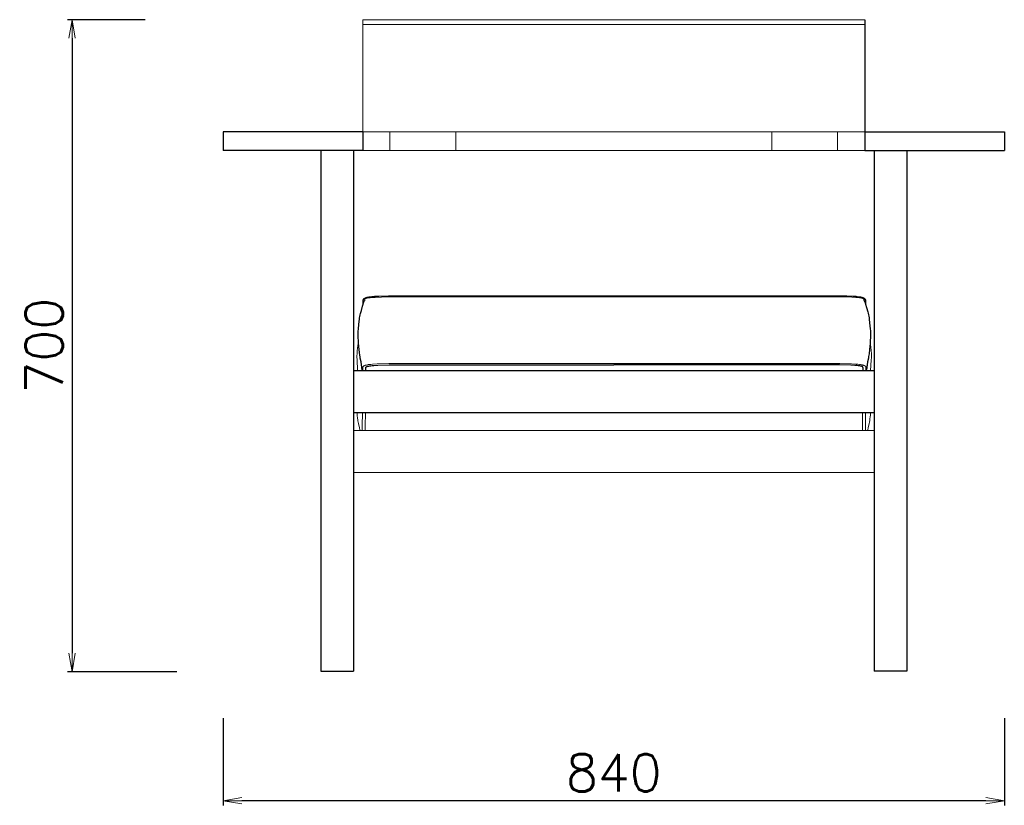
# Model space of a CAD drawing. Extents: x 26071 to 28174, y 10322 to 12316.
# Tile 1 of 3: x 26071 to 27130, y 10322 to 11167. Entities that reach past the tile are written whole.
import ezdxf

# ---------------------------------------------------------------- set-up
doc = ezdxf.new("R2010")
doc.units = 0
doc.header["$LTSCALE"] = 0.5
doc.layers.get('0').update_dxf_attribs({"linetype": 'CONTINUOUS'})
doc.layers.get('DEFPOINTS').update_dxf_attribs({"linetype": 'CONTINUOUS'})
doc.layers.add('04-寸法', color=4, linetype='CONTINUOUS', lineweight=9)
doc.layers.add('2D$Visibile$Curve', color=7, linetype='CONTINUOUS', lineweight=25, true_color=0x000000)
doc.layers.add('2D$Visibile$Tangenti', color=7, linetype='CONTINUOUS', lineweight=20, true_color=0x555555)
doc.styles.get("Standard").update_dxf_attribs({"font": 'txt.shx', "bigfont": 'bigfont.shx'})
doc.dimstyles.new('1-10', dxfattribs={"dimtxt": 40, "dimasz": 20, "dimexe": 5, "dimexo": 50, "dimgap": 10, "dimtad": 1, "dimdec": 0, "dimzin": 9, "dimdsep": 46, "dimtxsty": 'Standard', "dimblk1": 'OPEN', "dimblk2": 'OPEN', "dimsah": 1, "dimcen": 0, "dimclrt": 7, "dimadec": 0, "dimazin": 0, "dimtfac": 0.5, "dimtdec": 0, "dimtofl": 0, "dimtmove": 0, "dimatfit": 3, "dimldrblk": 'OPEN', "dimfxl": 1, "dimtolj": 1, "dimtzin": 9, "dimarcsym": 0})

# ---------------------------------------------------------------- blocks, each defined once
blk = doc.blocks.new('_OPEN')
at = {"color": 0, "linetype": 'ByBlock'}
for p, q in [((-1, 0.167), (0, 0)), ((0, 0), (-1, -0.167)), ((0, 0), (-1, 0))]:
    blk.add_line(p, q, dxfattribs=at)
blk = doc.blocks.new('*D354')
at = {"layer": '04-寸法', "color": 0, "lineweight": -2, "transparency": 16777216}
for p, q in [((26289.6, 10415.7), (26289.6, 10322)), ((27129.6, 10415.7), (27129.6, 10322)), ((27109.6, 10327), (26309.6, 10327))]:
    blk.add_line(p, q, dxfattribs=at)
at = {"layer": 'DEFPOINTS', "color": 0, "transparency": 16777216}
for p in [(26289.6, 10465.7), (27129.6, 10465.7), (26289.6, 10327)]:
    blk.add_point(p, dxfattribs=at)
at = {"layer": '04-寸法', "color": 0, "lineweight": -2, "transparency": 16777216, "xscale": 20, "yscale": 20, "zscale": 20, "rotation": 180}
blk.add_blockref('_OPEN', (26289.6, 10327), dxfattribs=at)
at = {"layer": '04-寸法', "color": 0, "lineweight": -2, "transparency": 16777216, "xscale": 20, "yscale": 20, "zscale": 20}
blk.add_blockref('_OPEN', (27129.6, 10327), dxfattribs=at)
at = {"layer": '04-寸法', "color": 7, "transparency": 16777216, "insert": (26709.6, 10357), "char_height": 40, "attachment_point": 5}
blk.add_mtext('\\A1;840', dxfattribs=at)
blk = doc.blocks.new('*D355')
at = {"layer": '04-寸法', "color": 0, "lineweight": -2, "transparency": 16777216}
for p, q in [((26205.8, 11167), (26122, 11167)), ((26127, 11147), (26127, 10485.7)), ((26239.6, 10465.7), (26122, 10465.7))]:
    blk.add_line(p, q, dxfattribs=at)
at = {"layer": 'DEFPOINTS', "color": 0, "transparency": 16777216}
for p in [(26255.8, 11167), (26127, 10465.7), (26289.6, 10465.7)]:
    blk.add_point(p, dxfattribs=at)
at = {"layer": '04-寸法', "color": 0, "lineweight": -2, "transparency": 16777216, "xscale": 20, "yscale": 20, "zscale": 20}
for p, rotation in [((26127, 11167), 90), ((26127, 10465.7), 270)]:
    blk.add_blockref('_OPEN', p, dxfattribs=dict(at, rotation=rotation))
at = {"layer": '04-寸法', "color": 7, "transparency": 16777216, "insert": (26097, 10816.4), "char_height": 40, "attachment_point": 5, "rotation": 90}
blk.add_mtext('\\A1;700', dxfattribs=at)

msp = doc.modelspace()

# ---------------------------------------------------------------- linework, layer by layer
at = {"layer": '2D$Visibile$Curve', "color": 0}
for p, q in [((26979.6, 11167), (26979.6, 11161.7)), ((26979.6, 11161.7), (26979.6, 11046.4)), ((26439.6, 11046.4), (26289.6, 11046.4)), ((26289.6, 11046.4), (26289.6, 11026.4)), ((26439.6, 11046.4), (26439.6, 11026.4)), ((26979.6, 11046.4), (27129.6, 11046.4)), ((26979.6, 11046.4), (26979.6, 11026.4)), ((27129.6, 11046.4), (27129.6, 11026.4)), ((26394.6, 11026.4), (26289.6, 11026.4)), ((26394.6, 11026.4), (26394.6, 10466.4)), ((26429.6, 11026.4), (26394.6, 11026.4)), ((26429.6, 11026.4), (26429.6, 10789.6)), ((26439.6, 11026.4), (26429.6, 11026.4)), ((26950.3, 11026.4), (26950.3, 11026.4)), ((26979.6, 11026.4), (26989.6, 11026.4)), ((26989.6, 11026.4), (26989.6, 10789.6)), ((26989.6, 11026.4), (27024.6, 11026.4)), ((27024.6, 11026.4), (27129.6, 11026.4)), ((27024.6, 11026.4), (27024.6, 10466.4)), ((26440.1, 10865.2), (26440.2, 10865.2)), ((26440.1, 10865.1), (26440.1, 10865.2)), ((26440.1, 10865), (26440.1, 10865.1)), ((26440.1, 10864.9), (26440.1, 10865)), ((26440.1, 10864.8), (26440.1, 10864.9)), ((26440.2, 10861.7), (26440.1, 10864.6)), ((26440.2, 10865.7), (26440.3, 10865.7)), ((26440.2, 10865.6), (26440.2, 10865.7)), ((26440.2, 10865.5), (26440.2, 10865.6)), ((26440.2, 10865.4), (26440.2, 10865.5)), ((26440.2, 10865.4), (26440.2, 10865.4)), ((26440.2, 10865.3), (26440.2, 10865.4)), ((26440.2, 10865.2), (26440.2, 10865.3)), ((26440.3, 10865.9), (26440.4, 10866)), ((26440.3, 10865.9), (26440.3, 10865.9)), ((26440.3, 10865.8), (26440.3, 10865.9)), ((26440.3, 10865.8), (26440.3, 10865.8)), ((26440.3, 10865.7), (26440.3, 10865.8)), ((26440.4, 10866.2), (26440.5, 10866.2)), ((26440.4, 10866.1), (26440.4, 10866.2)), ((26440.4, 10866.1), (26440.4, 10866.1)), ((26440.4, 10866), (26440.4, 10866.1)), ((26440.4, 10866), (26440.4, 10866)), ((26440.5, 10866.3), (26440.6, 10866.4)), ((26440.5, 10866.3), (26440.5, 10866.3)), ((26440.5, 10866.3), (26440.5, 10866.3)), ((26440.5, 10866.2), (26440.5, 10866.3)), ((26440.6, 10866.5), (26440.7, 10866.5)), ((26440.6, 10866.4), (26440.6, 10866.5)), ((26440.6, 10866.4), (26440.6, 10866.4)), ((26440.7, 10866.6), (26440.8, 10866.7)), ((26440.7, 10866.6), (26440.7, 10866.6)), ((26440.7, 10866.5), (26440.7, 10866.6)), ((26440.8, 10866.7), (26440.9, 10866.8)), ((26440.8, 10866.7), (26440.8, 10866.7)), ((26440.8, 10866.7), (26440.8, 10866.7)), ((26440.9, 10866.8), (26441, 10866.9)), ((26440.9, 10866.8), (26440.9, 10866.8)), ((26440.9, 10863.5), (26441, 10863.8)), ((26441, 10867), (26441.1, 10867)), ((26441, 10866.9), (26441, 10867)), ((26441, 10866.9), (26441, 10866.9)), ((26441, 10863.8), (26441.2, 10864.2)), ((26441.1, 10867), (26441.2, 10867.1)), ((26441.1, 10867), (26441.1, 10867)), ((26441.2, 10867.1), (26441.3, 10867.2)), ((26441.2, 10864.2), (26441.4, 10864.5)), ((26441.3, 10867.2), (26441.4, 10867.3)), ((26441.4, 10867.3), (26441.5, 10867.3)), ((26441.4, 10864.5), (26441.6, 10864.8)), ((26441.5, 10867.3), (26441.6, 10867.4)), ((26441.6, 10867.4), (26441.7, 10867.5)), ((26441.6, 10864.8), (26441.8, 10865.2)), ((26441.7, 10867.5), (26441.9, 10867.5)), ((26441.8, 10865.2), (26442, 10865.5)), ((26441.9, 10867.5), (26442, 10867.6)), ((26442, 10867.6), (26442.1, 10867.6)), ((26442, 10865.5), (26442.3, 10865.8)), ((26442.1, 10867.6), (26442.3, 10867.7)), ((26442.3, 10867.7), (26442.5, 10867.8)), ((26442.5, 10867.8), (26442.7, 10867.9)), ((26442.7, 10867.9), (26442.9, 10868)), ((26442.9, 10868), (26443.2, 10868.1)), ((26443.2, 10868.1), (26443.6, 10868.3)), ((26443.6, 10868.3), (26443.9, 10868.3)), ((26443.9, 10868.3), (26444.1, 10868.4)), ((26444.1, 10868.4), (26444.5, 10868.5)), ((26444.5, 10868.5), (26445.2, 10868.7)), ((26445.2, 10868.7), (26445.5, 10868.7)), ((26445.5, 10868.7), (26446.5, 10868.9)), ((26446.5, 10868.9), (26447.6, 10869.1)), ((26447.6, 10869.1), (26449.6, 10869.3)), ((26449.6, 10869.3), (26452.2, 10869.5)), ((26452.2, 10869.5), (26456.9, 10869.8)), ((26456.9, 10869.8), (26467.4, 10870.1)), ((26467.4, 10870.1), (26709.6, 10870.1)), ((26709.6, 10870.1), (26960.3, 10870)), ((26960.3, 10870), (26966.7, 10869.7)), ((26966.7, 10869.7), (26969.9, 10869.5)), ((26969.9, 10869.5), (26970.8, 10869.4)), ((26970.8, 10869.4), (26972.8, 10869.1)), ((26972.8, 10869.1), (26974, 10869)), ((26974, 10869), (26975, 10868.8)), ((26975, 10868.8), (26975.5, 10868.7)), ((26975.5, 10868.7), (26975.9, 10868.6)), ((26975.9, 10868.6), (26976.3, 10868.5)), ((26976.3, 10868.5), (26976.8, 10868.3)), ((26976.8, 10868.3), (26976.9, 10868.3)), ((26976.9, 10868.3), (26977.2, 10868.2)), ((26977.2, 10868.2), (26977.5, 10868.1)), ((26977.5, 10868.1), (26977.7, 10868)), ((26977.7, 10868), (26978, 10867.9)), ((26978, 10867.9), (26978.2, 10867.8)), ((26978.1, 10865.9), (26978.4, 10865.6)), ((26978.2, 10867.8), (26978.4, 10867.7)), ((26978.4, 10867.7), (26978.5, 10867.6)), ((26978.4, 10865.6), (26978.6, 10865.3)), ((26978.5, 10867.6), (26978.6, 10867.6)), ((26978.6, 10867.6), (26978.7, 10867.5)), ((26978.6, 10865.3), (26978.8, 10865)), ((26978.7, 10867.5), (26978.8, 10867.5)), ((26978.8, 10867.5), (26978.9, 10867.4)), ((26978.8, 10865), (26979, 10864.6)), ((26978.9, 10867.4), (26979, 10867.3)), ((26979, 10867.3), (26979.1, 10867.3)), ((26979, 10864.6), (26979.2, 10864.3)), ((26979.1, 10867.3), (26979.2, 10867.2)), ((26979.2, 10867.2), (26979.3, 10867.1)), ((26979.2, 10867.2), (26979.2, 10867.2)), ((26979.2, 10864.3), (26979.4, 10864)), ((26979.3, 10867.1), (26979.4, 10867)), ((26979.3, 10867.1), (26979.3, 10867.1)), ((26979.4, 10867), (26979.5, 10866.9)), ((26979.4, 10867), (26979.4, 10867)), ((26979.4, 10864), (26979.5, 10863.7)), ((26979.5, 10866.9), (26979.6, 10866.9)), ((26979.5, 10866.9), (26979.5, 10866.9)), ((26979.5, 10863.7), (26979.7, 10863.3)), ((26979.6, 10866.9), (26979.6, 10866.8)), ((26979.6, 10866.8), (26979.7, 10866.7)), ((26979.6, 10866.8), (26979.6, 10866.8)), ((26979.7, 10866.7), (26979.7, 10866.6)), ((26979.7, 10866.7), (26979.7, 10866.7)), ((26979.7, 10866.6), (26979.8, 10866.6)), ((26979.8, 10866.6), (26979.8, 10866.5)), ((26979.8, 10866.5), (26979.9, 10866.4)), ((26979.8, 10866.5), (26979.8, 10866.5)), ((26979.9, 10866.4), (26979.9, 10866.3)), ((26979.9, 10866.3), (26980, 10866.3)), ((26980, 10866.3), (26980, 10866.2)), ((26980, 10866.2), (26980, 10866.1)), ((26980, 10866.1), (26980.1, 10866.1)), ((26980.1, 10866.1), (26980.1, 10866)), ((26980.1, 10866.1), (26980.1, 10866.1)), ((26980.1, 10866), (26980.1, 10865.9)), ((26980.1, 10865.9), (26980.2, 10865.8)), ((26980.1, 10865.9), (26980.1, 10865.9)), ((26980.2, 10865.8), (26980.2, 10865.7)), ((26980.2, 10865.8), (26980.2, 10865.8)), ((26980.2, 10865.7), (26980.2, 10865.6)), ((26980.2, 10865.7), (26980.2, 10865.7)), ((26980.2, 10865.6), (26980.2, 10865.5)), ((26980.2, 10865.5), (26980.2, 10865.4)), ((26980.2, 10865.4), (26980.3, 10865.4)), ((26980.3, 10864.9), (26980.2, 10861.9)), ((26980.3, 10865.4), (26980.3, 10865.3)), ((26980.3, 10865.3), (26980.3, 10865.2)), ((26980.3, 10865.2), (26980.3, 10865.1)), ((26980.3, 10865.1), (26980.3, 10865)), ((26980.3, 10865.1), (26980.3, 10865.1)), ((26980.3, 10865), (26980.3, 10864.9)), ((26437.3, 10851.1), (26438.2, 10854.3)), ((26438.2, 10854.3), (26439.5, 10858.9)), ((26439.5, 10858.9), (26440, 10861)), ((26440, 10861), (26440.2, 10861.7)), ((26440.2, 10861.7), (26440.3, 10862)), ((26440.3, 10862), (26440.4, 10862.4)), ((26440.4, 10862.4), (26440.6, 10862.8)), ((26440.6, 10862.8), (26440.7, 10863.1)), ((26440.7, 10863.1), (26440.9, 10863.5)), ((26979.7, 10863.3), (26979.8, 10863)), ((26979.8, 10863), (26979.9, 10862.6)), ((26979.9, 10862.6), (26980.1, 10862.3)), ((26980.1, 10862.3), (26980.2, 10861.9)), ((26980.2, 10861.9), (26980.4, 10861.1)), ((26980.4, 10861.1), (26981.3, 10857.5)), ((26981.3, 10857.5), (26982.7, 10852.9)), ((26435.5, 10839.2), (26436.2, 10845.4)), ((26436.2, 10845.4), (26436.3, 10846.3)), ((26436.3, 10846.3), (26436.6, 10847.9)), ((26436.6, 10847.9), (26436.9, 10849.5)), ((26436.9, 10849.5), (26437.3, 10851.1)), ((26982.7, 10852.9), (26983.1, 10851.2)), ((26983.1, 10851.2), (26983.5, 10849.6)), ((26983.5, 10849.6), (26983.8, 10848)), ((26983.8, 10848), (26984.1, 10846.5)), ((26984.1, 10846.5), (26984.3, 10844.6)), ((26984.3, 10844.6), (26985.1, 10837.7)), ((26434.9, 10831.8), (26435.1, 10834.5)), ((26434.9, 10830), (26434.9, 10831.8)), ((26435.1, 10834.5), (26435.5, 10839.2)), ((26985.1, 10837.7), (26985.3, 10834.6)), ((26985.3, 10834.6), (26985.5, 10832.5)), ((26985.5, 10832.5), (26985.5, 10830.5)), ((26434.8, 10828.1), (26434.9, 10830)), ((26434.9, 10824.9), (26434.8, 10828.1)), ((26435, 10821.8), (26434.9, 10824.9)), ((26435.1, 10819.5), (26435, 10821.8)), ((26985.4, 10821.9), (26985.3, 10819.1)), ((26985.5, 10825.1), (26985.4, 10821.9)), ((26985.5, 10830.5), (26985.6, 10828.2)), ((26985.6, 10828.2), (26985.5, 10825.1)), ((26435.4, 10815.5), (26435.1, 10819.5)), ((26435.7, 10812.3), (26435.4, 10815.5)), ((26436.1, 10809.2), (26435.7, 10812.3)), ((26984.7, 10812.5), (26984.1, 10807.8)), ((26985, 10815.6), (26984.7, 10812.5)), ((26985.3, 10819.1), (26985, 10815.6)), ((26436.5, 10806.1), (26436.1, 10809.2)), ((26436.7, 10804.5), (26436.5, 10806.1)), ((26437, 10802.9), (26436.7, 10804.5)), ((26437.8, 10799.1), (26437, 10802.9)), ((26983.4, 10803), (26982.6, 10799.2)), ((26983.7, 10804.6), (26983.4, 10803)), ((26983.9, 10806.2), (26983.7, 10804.6)), ((26984.1, 10807.8), (26983.9, 10806.2)), ((26429.6, 10789.6), (26429.6, 10744.6)), ((26429.6, 10789.6), (26989.6, 10789.6)), ((26438, 10798.4), (26437.8, 10799.1)), ((26438.1, 10797.6), (26438, 10798.4)), ((26438.2, 10796.8), (26438.1, 10797.6)), ((26438.4, 10794.8), (26438.2, 10796.8)), ((26438.5, 10794.1), (26438.4, 10794.8)), ((26438.6, 10793.4), (26438.5, 10794.1)), ((26438.7, 10792.9), (26438.6, 10793.4)), ((26438.8, 10792.5), (26438.7, 10792.9)), ((26439.2, 10790.7), (26438.8, 10792.5)), ((26439.2, 10790.5), (26439.2, 10790.7)), ((26439.3, 10790.3), (26439.2, 10790.5)), ((26439.3, 10790.2), (26439.3, 10790.3)), ((26439.3, 10790.2), (26439.3, 10790.2)), ((26439.3, 10790.2), (26439.3, 10790.2)), ((26439.3, 10790.2), (26439.3, 10790.2)), ((26439.3, 10789.6), (26439.3, 10790.2)), ((26439.7, 10792.5), (26439.8, 10793.1)), ((26439.8, 10789.6), (26439.7, 10792.3)), ((26443, 10793.1), (26443.1, 10793.1)), ((26443, 10793.1), (26443, 10793.1)), ((26443, 10793), (26443, 10793.1)), ((26443, 10793), (26443, 10793)), ((26443, 10792.8), (26443, 10793)), ((26443, 10792.3), (26443, 10792.8)), ((26443, 10791.8), (26443, 10792.3)), ((26443.1, 10789.6), (26443, 10791.8)), ((26443.1, 10793.4), (26443.2, 10793.4)), ((26443.1, 10793.4), (26443.1, 10793.4)), ((26443.1, 10793.4), (26443.1, 10793.4)), ((26443.1, 10793.3), (26443.1, 10793.4)), ((26443.1, 10793.3), (26443.1, 10793.3)), ((26443.1, 10793.3), (26443.1, 10793.3)), ((26443.1, 10793.3), (26443.1, 10793.3)), ((26443.1, 10793.3), (26443.1, 10793.3)), ((26443.1, 10793.3), (26443.1, 10793.3)), ((26443.1, 10793.3), (26443.1, 10793.3)), ((26443.1, 10793.2), (26443.1, 10793.3)), ((26443.1, 10793.2), (26443.1, 10793.2)), ((26443.1, 10793.2), (26443.1, 10793.2)), ((26443.1, 10793.2), (26443.1, 10793.2)), ((26443.1, 10793.2), (26443.1, 10793.2)), ((26443.1, 10793.2), (26443.1, 10793.2)), ((26443.1, 10793.2), (26443.1, 10793.2)), ((26443.1, 10793.1), (26443.1, 10793.2)), ((26443.2, 10793.5), (26443.3, 10793.5)), ((26443.2, 10793.5), (26443.2, 10793.5)), ((26443.2, 10793.5), (26443.2, 10793.5)), ((26443.2, 10793.5), (26443.2, 10793.5)), ((26443.2, 10793.4), (26443.2, 10793.5)), ((26443.2, 10793.4), (26443.2, 10793.4)), ((26443.2, 10793.4), (26443.2, 10793.4)), ((26443.3, 10793.6), (26443.4, 10793.6)), ((26443.3, 10793.6), (26443.3, 10793.6)), ((26443.3, 10793.5), (26443.3, 10793.6)), ((26443.3, 10793.5), (26443.3, 10793.5)), ((26443.4, 10793.7), (26443.5, 10793.7)), ((26443.4, 10793.6), (26443.4, 10793.7)), ((26443.4, 10793.6), (26443.4, 10793.6)), ((26443.4, 10793.6), (26443.4, 10793.6)), ((26443.5, 10793.7), (26443.6, 10793.7)), ((26443.5, 10793.7), (26443.5, 10793.7)), ((26443.5, 10793.7), (26443.5, 10793.7)), ((26443.6, 10793.7), (26443.7, 10793.8)), ((26443.7, 10793.8), (26443.9, 10793.9)), ((26443.7, 10793.8), (26443.7, 10793.8)), ((26443.9, 10793.9), (26444, 10794)), ((26443.9, 10793.9), (26443.9, 10793.9)), ((26444, 10794), (26444.2, 10794)), ((26444.2, 10794), (26444.3, 10794.1)), ((26444.3, 10794.1), (26444.6, 10794.2)), ((26444.6, 10794.2), (26444.9, 10794.2)), ((26444.9, 10794.2), (26445.2, 10794.3)), ((26445.2, 10794.3), (26445.7, 10794.4)), ((26445.7, 10794.4), (26446.3, 10794.5)), ((26446.3, 10794.5), (26447.3, 10794.7)), ((26447.3, 10794.7), (26448.2, 10794.8)), ((26448.2, 10794.8), (26449.7, 10795)), ((26449.7, 10795), (26451.5, 10795.2)), ((26451.5, 10795.2), (26456, 10795.4)), ((26456, 10795.4), (26468, 10795.7)), ((26468, 10795.7), (26709.6, 10795.8)), ((26952.5, 10795.8), (26709.6, 10795.8)), ((26964.5, 10795.5), (26952.5, 10795.8)), ((26969, 10795.2), (26964.5, 10795.5)), ((26970.8, 10795.1), (26969, 10795.2)), ((26972.3, 10794.9), (26970.8, 10795.1)), ((26973.2, 10794.8), (26972.3, 10794.9)), ((26974.2, 10794.6), (26973.2, 10794.8)), ((26974.8, 10794.5), (26974.2, 10794.6)), ((26975.3, 10794.4), (26974.8, 10794.5)), ((26975.6, 10794.3), (26975.3, 10794.4)), ((26975.9, 10794.2), (26975.6, 10794.3)), ((26976.1, 10794.1), (26975.9, 10794.2)), ((26976.3, 10794.1), (26976.1, 10794.1)), ((26976.4, 10794), (26976.3, 10794.1)), ((26976.6, 10794), (26976.4, 10794)), ((26976.6, 10793.9), (26976.6, 10794)), ((26976.7, 10793.9), (26976.6, 10793.9)), ((26976.8, 10793.9), (26976.7, 10793.9)), ((26976.9, 10793.8), (26976.8, 10793.9)), ((26976.9, 10793.8), (26976.9, 10793.8)), ((26976.9, 10793.8), (26976.9, 10793.8)), ((26977, 10793.8), (26976.9, 10793.8)), ((26977, 10793.7), (26977, 10793.8)), ((26977, 10793.7), (26977, 10793.7)), ((26977.1, 10793.7), (26977, 10793.7)), ((26977.1, 10793.7), (26977.1, 10793.7)), ((26977.1, 10793.7), (26977.1, 10793.7)), ((26977.1, 10793.6), (26977.1, 10793.7)), ((26977.2, 10793.6), (26977.1, 10793.6)), ((26977.2, 10793.6), (26977.2, 10793.6)), ((26977.2, 10793.6), (26977.2, 10793.6)), ((26977.2, 10793.6), (26977.2, 10793.6)), ((26977.2, 10793.6), (26977.2, 10793.6)), ((26977.2, 10793.5), (26977.2, 10793.6)), ((26977.2, 10793.5), (26977.2, 10793.5)), ((26977.3, 10793.5), (26977.2, 10793.5)), ((26977.3, 10793.5), (26977.3, 10793.5)), ((26977.3, 10793.5), (26977.3, 10793.5)), ((26977.3, 10793.5), (26977.3, 10793.5)), ((26977.3, 10793.5), (26977.3, 10793.5)), ((26977.3, 10793.5), (26977.3, 10793.5)), ((26977.3, 10793.4), (26977.3, 10793.5)), ((26977.3, 10793.4), (26977.3, 10793.4)), ((26977.3, 10793.4), (26977.3, 10793.4)), ((26977.3, 10793.4), (26977.3, 10793.4)), ((26977.3, 10793.4), (26977.3, 10793.4)), ((26977.3, 10793.4), (26977.3, 10793.4)), ((26977.3, 10793.4), (26977.3, 10793.4)), ((26977.3, 10793.3), (26977.3, 10793.4)), ((26977.4, 10793.3), (26977.3, 10793.3)), ((26977.4, 10792.8), (26977.3, 10789.6)), ((26977.4, 10793.3), (26977.4, 10793.3)), ((26977.4, 10793.3), (26977.4, 10793.3)), ((26977.4, 10793.3), (26977.4, 10793.3)), ((26977.4, 10793.2), (26977.4, 10793.3)), ((26977.4, 10793.2), (26977.4, 10793.2)), ((26977.4, 10793.2), (26977.4, 10793.2)), ((26977.4, 10793.2), (26977.4, 10793.2)), ((26977.4, 10793.1), (26977.4, 10793.2)), ((26977.4, 10793.1), (26977.4, 10793.1)), ((26977.4, 10793), (26977.4, 10793.1)), ((26977.4, 10792.9), (26977.4, 10793)), ((26977.4, 10792.8), (26977.4, 10792.9)), ((26980.7, 10792.8), (26980.6, 10789.6)), ((26981.2, 10790.7), (26981.1, 10790.4)), ((26981.1, 10790.4), (26981.1, 10790.3)), ((26981.1, 10790.3), (26981.1, 10790.2)), ((26981.1, 10790.2), (26981.1, 10790.1)), ((26981.1, 10790.2), (26981.1, 10790.2)), ((26981.1, 10790.2), (26981.1, 10790.2)), ((26981.1, 10790.2), (26981.1, 10790.2)), ((26981.1, 10790.1), (26981.1, 10789.6)), ((26981.1, 10789.6), (26981.1, 10789.6)), ((26981.6, 10792.7), (26981.2, 10790.7)), ((26981.7, 10793.1), (26981.6, 10792.7)), ((26981.8, 10793.6), (26981.7, 10793.1)), ((26981.9, 10794.3), (26981.8, 10793.6)), ((26982, 10794.9), (26981.9, 10794.3)), ((26982.2, 10796.9), (26982, 10794.9)), ((26982.3, 10797.7), (26982.2, 10796.9)), ((26982.5, 10798.5), (26982.3, 10797.7)), ((26982.6, 10799.2), (26982.5, 10798.5)), ((26989.6, 10789.6), (26989.6, 10744.6)), ((26429.6, 10744.6), (26429.6, 10725.1)), ((26429.6, 10744.6), (26433.7, 10744.6)), ((26433.7, 10744.6), (26985.5, 10744.6)), ((26985.5, 10744.6), (26989.6, 10744.6)), ((26989.6, 10744.6), (26989.6, 10725.1)), ((26429.6, 10725.1), (26429.6, 10680.1)), ((26989.6, 10725.1), (26989.6, 10680.1)), ((26429.6, 10680.1), (26429.6, 10466.4)), ((26989.6, 10680.1), (26989.6, 10466.4)), ((26394.6, 10466.4), (26429.6, 10466.4)), ((27024.6, 10466.4), (26989.6, 10466.4))]:
    msp.add_line(p, q, dxfattribs=at)
at = {"layer": '2D$Visibile$Tangenti', "color": 0}
for p, q in [((26439.6, 11167), (26979.6, 11167)), ((26439.6, 11167), (26439.6, 11161.7)), ((26439.6, 11161.7), (26979.6, 11161.7)), ((26439.6, 11161.7), (26439.6, 11046.4)), ((26468.9, 11046.4), (26439.6, 11046.4)), ((26539.6, 11046.4), (26468.9, 11046.4)), ((26468.9, 11046.4), (26468.9, 11026.4)), ((26539.6, 11046.4), (26539.6, 11026.4)), ((26879.6, 11046.4), (26539.6, 11046.4)), ((26879.6, 11046.4), (26879.6, 11026.4)), ((26950.3, 11046.4), (26879.6, 11046.4)), ((26950.3, 11046.4), (26950.3, 11026.4)), ((26950.3, 11046.4), (26979.6, 11046.4)), ((26468.9, 11026.4), (26439.6, 11026.4)), ((26539.6, 11026.4), (26468.9, 11026.4)), ((26879.6, 11026.4), (26539.6, 11026.4)), ((26950.3, 11026.4), (26879.6, 11026.4)), ((26950.3, 11026.4), (26979.6, 11026.4)), ((26440.1, 10865.1), (26440.1, 10865)), ((26440.2, 10865.1), (26440.1, 10865.1)), ((26440.1, 10865), (26440.1, 10864.9)), ((26440.1, 10865), (26440.1, 10865)), ((26440.1, 10864.9), (26440.1, 10864.6)), ((26440.1, 10864.9), (26440.1, 10864.9)), ((26440.2, 10865.5), (26440.2, 10865.4)), ((26440.2, 10865.5), (26440.2, 10865.5)), ((26440.3, 10865.5), (26440.2, 10865.5)), ((26440.2, 10865.4), (26440.2, 10865.3)), ((26440.2, 10865.4), (26440.2, 10865.4)), ((26440.2, 10865.4), (26440.2, 10865.4)), ((26440.2, 10865.4), (26440.2, 10865.4)), ((26440.2, 10865.3), (26440.2, 10865.2)), ((26440.2, 10865.3), (26440.2, 10865.3)), ((26440.2, 10865.2), (26440.2, 10865.1)), ((26440.2, 10865.2), (26440.2, 10865.2)), ((26440.3, 10865.7), (26440.3, 10865.6)), ((26440.3, 10865.7), (26440.3, 10865.7)), ((26440.3, 10865.7), (26440.3, 10865.7)), ((26440.4, 10865.7), (26440.3, 10865.7)), ((26440.3, 10865.6), (26440.3, 10865.5)), ((26440.3, 10865.6), (26440.3, 10865.6)), ((26440.3, 10865.6), (26440.3, 10865.6)), ((26440.3, 10865.6), (26440.3, 10865.6)), ((26440.4, 10865.9), (26440.4, 10865.8)), ((26440.5, 10865.9), (26440.4, 10865.9)), ((26440.4, 10865.8), (26440.4, 10865.7)), ((26440.4, 10865.8), (26440.4, 10865.8)), ((26440.4, 10865.8), (26440.4, 10865.8)), ((26440.4, 10865.8), (26440.4, 10865.8)), ((26440.5, 10866), (26440.5, 10865.9)), ((26440.6, 10866), (26440.5, 10866)), ((26440.5, 10865.9), (26440.5, 10865.9)), ((26440.5, 10865.9), (26440.5, 10865.9)), ((26440.6, 10866.1), (26440.6, 10866)), ((26440.6, 10866.1), (26440.6, 10866.1)), ((26440.7, 10866.1), (26440.6, 10866.1)), ((26440.6, 10866), (26440.6, 10866)), ((26440.6, 10866), (26440.6, 10866)), ((26440.8, 10866.2), (26440.7, 10866.1)), ((26440.7, 10866.1), (26440.7, 10866.1)), ((26440.9, 10866.3), (26440.8, 10866.2)), ((26440.8, 10866.2), (26440.8, 10866.2)), ((26441, 10866.3), (26440.9, 10866.3)), ((26441, 10866.4), (26441, 10866.3)), ((26441.1, 10866.4), (26441, 10866.4)), ((26441.2, 10866.5), (26441.1, 10866.4)), ((26441.3, 10866.5), (26441.2, 10866.5)), ((26441.4, 10866.6), (26441.3, 10866.5)), ((26441.5, 10866.6), (26441.4, 10866.6)), ((26441.6, 10866.7), (26441.5, 10866.6)), ((26441.7, 10866.7), (26441.6, 10866.7)), ((26441.8, 10866.8), (26441.7, 10866.7)), ((26442, 10866.8), (26441.8, 10866.8)), ((26442.3, 10866.9), (26442, 10866.8)), ((26442.5, 10867), (26442.3, 10866.9)), ((26442.8, 10867.1), (26442.5, 10867)), ((26443.1, 10867.2), (26442.8, 10867.1)), ((26443.5, 10867.3), (26443.1, 10867.2)), ((26443.9, 10867.4), (26443.5, 10867.3)), ((26444.5, 10867.5), (26443.9, 10867.4)), ((26445.5, 10867.7), (26444.5, 10867.5)), ((26446.6, 10867.8), (26445.5, 10867.7)), ((26447.8, 10868), (26446.6, 10867.8)), ((26449.8, 10868.2), (26447.8, 10868)), ((26453.1, 10868.4), (26449.8, 10868.2)), ((26459.9, 10868.7), (26453.1, 10868.4)), ((26709.6, 10869), (26459.9, 10868.7)), ((26956, 10868.9), (26709.6, 10869)), ((26965.6, 10868.6), (26956, 10868.9)), ((26969.9, 10868.3), (26965.6, 10868.6)), ((26972.7, 10868.1), (26969.9, 10868.3)), ((26973.8, 10867.9), (26972.7, 10868.1)), ((26975, 10867.7), (26973.8, 10867.9)), ((26976, 10867.6), (26975, 10867.7)), ((26976.3, 10867.5), (26976, 10867.6)), ((26976.9, 10867.4), (26976.3, 10867.5)), ((26977.3, 10867.3), (26976.9, 10867.4)), ((26977.6, 10867.2), (26977.3, 10867.3)), ((26977.9, 10867.1), (26977.6, 10867.2)), ((26978.2, 10867), (26977.9, 10867.1)), ((26978.4, 10866.9), (26978.2, 10867)), ((26978.5, 10866.9), (26978.4, 10866.9)), ((26978.7, 10866.8), (26978.5, 10866.9)), ((26978.8, 10866.8), (26978.7, 10866.8)), ((26978.9, 10866.7), (26978.8, 10866.8)), ((26979, 10866.7), (26978.9, 10866.7)), ((26979.1, 10866.6), (26979, 10866.7)), ((26979.2, 10866.6), (26979.1, 10866.6)), ((26979.3, 10866.5), (26979.2, 10866.6)), ((26979.3, 10866.5), (26979.3, 10866.5)), ((26979.4, 10866.4), (26979.3, 10866.5)), ((26979.5, 10866.4), (26979.4, 10866.4)), ((26979.6, 10866.3), (26979.5, 10866.4)), ((26979.6, 10866.3), (26979.6, 10866.3)), ((26979.7, 10866.3), (26979.6, 10866.3)), ((26979.7, 10866.2), (26979.7, 10866.3)), ((26979.8, 10866.2), (26979.7, 10866.2)), ((26979.8, 10866.2), (26979.8, 10866.2)), ((26979.8, 10866.1), (26979.8, 10866.2)), ((26979.8, 10866.1), (26979.8, 10866.1)), ((26979.9, 10866.1), (26979.8, 10866.1)), ((26979.9, 10866.1), (26979.9, 10866.1)), ((26979.9, 10866), (26979.9, 10866.1)), ((26979.9, 10866), (26979.9, 10866)), ((26979.9, 10866), (26979.9, 10866)), ((26980, 10866), (26979.9, 10866)), ((26980, 10865.9), (26980, 10866)), ((26980, 10865.9), (26980, 10865.9)), ((26980, 10865.9), (26980, 10865.9)), ((26980, 10865.9), (26980, 10865.9)), ((26980.1, 10865.8), (26980, 10865.9)), ((26980.1, 10865.8), (26980.1, 10865.8)), ((26980.1, 10865.8), (26980.1, 10865.8)), ((26980.1, 10865.8), (26980.1, 10865.8)), ((26980.1, 10865.7), (26980.1, 10865.8)), ((26980.1, 10865.7), (26980.1, 10865.7)), ((26980.1, 10865.7), (26980.1, 10865.7)), ((26980.1, 10865.7), (26980.1, 10865.7)), ((26980.2, 10865.6), (26980.1, 10865.7)), ((26980.2, 10865.6), (26980.2, 10865.6)), ((26980.2, 10865.6), (26980.2, 10865.6)), ((26980.2, 10865.6), (26980.2, 10865.6)), ((26980.2, 10865.5), (26980.2, 10865.6)), ((26980.2, 10865.5), (26980.2, 10865.5)), ((26980.2, 10865.5), (26980.2, 10865.5)), ((26980.2, 10865.4), (26980.2, 10865.5)), ((26980.2, 10865.4), (26980.2, 10865.4)), ((26980.2, 10865.4), (26980.2, 10865.4)), ((26980.3, 10865.3), (26980.2, 10865.4)), ((26980.3, 10865.3), (26980.3, 10865.3)), ((26980.3, 10865.2), (26980.3, 10865.3)), ((26980.3, 10865.2), (26980.3, 10865.2)), ((26980.3, 10865.1), (26980.3, 10865.2)), ((26980.3, 10865.1), (26980.3, 10865.1)), ((26980.3, 10865), (26980.3, 10865.1)), ((26980.3, 10865), (26980.3, 10865)), ((26980.3, 10864.9), (26980.3, 10865)), ((26433.7, 10810.2), (26434.1, 10814.5)), ((26434.1, 10814.5), (26434.3, 10815.6)), ((26434.3, 10815.6), (26434.4, 10816.1)), ((26434.4, 10816.1), (26434.5, 10816.8)), ((26434.5, 10816.8), (26434.6, 10817.4)), ((26434.6, 10817.4), (26434.7, 10818.1)), ((26434.7, 10818.1), (26435, 10819)), ((26435, 10819), (26435.1, 10819.5)), ((26985.3, 10819.1), (26985.5, 10818.3)), ((26985.5, 10818.3), (26985.7, 10817.4)), ((26985.7, 10817.4), (26985.8, 10816.7)), ((26985.8, 10816.7), (26985.9, 10816)), ((26985.9, 10816), (26986.1, 10814.8)), ((26986.1, 10814.8), (26986.4, 10811.3)), ((26986.4, 10811.3), (26986.5, 10810)), ((26433.4, 10805.7), (26433.5, 10807.3)), ((26433.4, 10804.1), (26433.4, 10805.7)), ((26433.5, 10801.4), (26433.4, 10804.1)), ((26433.5, 10807.3), (26433.6, 10808.8)), ((26434.1, 10789.6), (26433.5, 10801.4)), ((26433.6, 10808.8), (26433.7, 10810.2)), ((26986.5, 10800.7), (26985.8, 10789.6)), ((26986.5, 10810), (26986.6, 10808.6)), ((26986.7, 10803.8), (26986.5, 10800.7)), ((26986.6, 10808.6), (26986.6, 10807)), ((26986.6, 10807), (26986.7, 10805.4)), ((26986.7, 10805.4), (26986.7, 10803.8)), ((26439.7, 10792.3), (26439.8, 10792.9)), ((26439.8, 10793.5), (26439.9, 10793.5)), ((26439.8, 10793.5), (26439.8, 10793.5)), ((26439.8, 10793.4), (26439.8, 10793.5)), ((26439.8, 10793.4), (26439.8, 10793.4)), ((26439.8, 10793.3), (26439.8, 10793.4)), ((26439.8, 10793.3), (26439.8, 10793.3)), ((26439.8, 10793.2), (26439.8, 10793.3)), ((26439.8, 10793.2), (26439.8, 10793.2)), ((26439.8, 10793.1), (26439.8, 10793.2)), ((26439.8, 10793.1), (26439.8, 10793.1)), ((26439.8, 10793), (26439.8, 10793.1)), ((26439.8, 10792.9), (26439.8, 10793)), ((26439.9, 10793.8), (26440, 10793.8)), ((26439.9, 10793.7), (26439.9, 10793.8)), ((26439.9, 10793.7), (26439.9, 10793.7)), ((26439.9, 10793.7), (26439.9, 10793.7)), ((26439.9, 10793.6), (26439.9, 10793.7)), ((26439.9, 10793.6), (26439.9, 10793.6)), ((26439.9, 10793.5), (26439.9, 10793.6)), ((26440, 10793.9), (26440.1, 10794)), ((26440, 10793.9), (26440, 10793.9)), ((26440, 10793.9), (26440, 10793.9)), ((26440, 10793.9), (26440, 10793.9)), ((26440, 10793.8), (26440, 10793.9)), ((26440, 10793.8), (26440, 10793.8)), ((26440, 10793.8), (26440, 10793.8)), ((26440.1, 10794.1), (26440.2, 10794.1)), ((26440.1, 10794), (26440.1, 10794.1)), ((26440.1, 10794), (26440.1, 10794)), ((26440.1, 10794), (26440.1, 10794)), ((26440.1, 10794), (26440.1, 10794)), ((26440.2, 10794.2), (26440.3, 10794.2)), ((26440.2, 10794.1), (26440.2, 10794.2)), ((26440.2, 10794.1), (26440.2, 10794.1)), ((26440.3, 10794.3), (26440.4, 10794.3)), ((26440.3, 10794.2), (26440.3, 10794.3)), ((26440.4, 10794.4), (26440.5, 10794.4)), ((26440.4, 10794.3), (26440.4, 10794.4)), ((26440.5, 10794.4), (26440.6, 10794.5)), ((26440.5, 10794.4), (26440.5, 10794.4)), ((26440.6, 10794.5), (26440.7, 10794.6)), ((26440.7, 10794.6), (26440.8, 10794.6)), ((26440.8, 10794.6), (26440.9, 10794.7)), ((26440.9, 10794.7), (26441, 10794.7)), ((26441, 10794.7), (26441.1, 10794.8)), ((26441.1, 10794.8), (26441.2, 10794.9)), ((26441.1, 10794.8), (26441.1, 10794.8)), ((26441.2, 10794.9), (26441.3, 10794.9)), ((26441.3, 10794.9), (26441.4, 10794.9)), ((26441.4, 10794.9), (26441.6, 10795)), ((26441.6, 10795), (26441.8, 10795.1)), ((26441.8, 10795.1), (26442, 10795.2)), ((26442, 10795.2), (26442.2, 10795.2)), ((26442.2, 10795.2), (26442.4, 10795.3)), ((26442.4, 10795.3), (26442.7, 10795.4)), ((26442.7, 10795.4), (26443, 10795.5)), ((26443, 10795.5), (26443.4, 10795.6)), ((26443.4, 10795.6), (26443.8, 10795.6)), ((26443.8, 10795.6), (26444.6, 10795.8)), ((26444.6, 10795.8), (26445.6, 10796)), ((26445.6, 10796), (26446.6, 10796.1)), ((26446.6, 10796.1), (26448.4, 10796.3)), ((26448.4, 10796.3), (26450.3, 10796.5)), ((26450.3, 10796.5), (26455.3, 10796.8)), ((26455.3, 10796.8), (26467.8, 10797.1)), ((26467.8, 10797.1), (26709.6, 10797.2)), ((26952.7, 10797.1), (26709.6, 10797.2)), ((26965.2, 10796.8), (26952.7, 10797.1)), ((26970.2, 10796.6), (26965.2, 10796.8)), ((26972.1, 10796.4), (26970.2, 10796.6)), ((26973.9, 10796.2), (26972.1, 10796.4)), ((26974.9, 10796), (26973.9, 10796.2)), ((26975.9, 10795.9), (26974.9, 10796)), ((26976.7, 10795.7), (26975.9, 10795.9)), ((26977.1, 10795.6), (26976.7, 10795.7)), ((26977.4, 10795.5), (26977.1, 10795.6)), ((26977.4, 10792.8), (26977.3, 10789.6)), ((26977.7, 10795.5), (26977.4, 10795.5)), ((26978, 10795.4), (26977.7, 10795.5)), ((26978.2, 10795.3), (26978, 10795.4)), ((26978.4, 10795.2), (26978.2, 10795.3)), ((26978.6, 10795.2), (26978.4, 10795.2)), ((26978.8, 10795.1), (26978.6, 10795.2)), ((26979, 10795), (26978.8, 10795.1)), ((26979.1, 10795), (26979, 10795)), ((26979.2, 10794.9), (26979.1, 10795)), ((26979.3, 10794.9), (26979.2, 10794.9)), ((26979.4, 10794.8), (26979.3, 10794.9)), ((26979.5, 10794.8), (26979.4, 10794.8)), ((26979.6, 10794.8), (26979.5, 10794.8)), ((26979.7, 10794.7), (26979.6, 10794.8)), ((26979.7, 10794.6), (26979.7, 10794.7)), ((26979.8, 10794.6), (26979.7, 10794.6)), ((26979.9, 10794.5), (26979.8, 10794.6)), ((26980, 10794.5), (26979.9, 10794.5)), ((26980, 10794.4), (26980, 10794.5)), ((26980.1, 10794.4), (26980, 10794.4)), ((26980.1, 10794.3), (26980.1, 10794.4)), ((26980.2, 10794.3), (26980.1, 10794.3)), ((26980.2, 10794.3), (26980.2, 10794.3)), ((26980.2, 10794.2), (26980.2, 10794.3)), ((26980.3, 10794.2), (26980.2, 10794.2)), ((26980.3, 10794.1), (26980.3, 10794.2)), ((26980.3, 10794.1), (26980.3, 10794.1)), ((26980.3, 10794.1), (26980.3, 10794.1)), ((26980.4, 10794.1), (26980.3, 10794.1)), ((26980.4, 10794), (26980.4, 10794.1)), ((26980.4, 10794), (26980.4, 10794)), ((26980.4, 10794), (26980.4, 10794)), ((26980.4, 10794), (26980.4, 10794)), ((26980.4, 10793.9), (26980.4, 10794)), ((26980.5, 10793.9), (26980.4, 10793.9)), ((26980.5, 10793.9), (26980.5, 10793.9)), ((26980.5, 10793.9), (26980.5, 10793.9)), ((26980.5, 10793.8), (26980.5, 10793.9)), ((26980.5, 10793.8), (26980.5, 10793.8)), ((26980.5, 10793.8), (26980.5, 10793.8)), ((26980.5, 10793.8), (26980.5, 10793.8)), ((26980.5, 10793.7), (26980.5, 10793.8)), ((26980.6, 10793.7), (26980.5, 10793.7)), ((26980.6, 10793.6), (26980.6, 10793.7)), ((26980.6, 10793.6), (26980.6, 10793.6)), ((26980.6, 10793.5), (26980.6, 10793.6)), ((26980.6, 10793.5), (26980.6, 10793.5)), ((26980.6, 10793.4), (26980.6, 10793.5)), ((26980.6, 10793.4), (26980.6, 10793.4)), ((26980.6, 10793.4), (26980.6, 10793.4)), ((26980.6, 10793.3), (26980.6, 10793.4)), ((26980.6, 10793.3), (26980.6, 10793.3)), ((26980.7, 10793.2), (26980.6, 10793.3)), ((26980.7, 10793.1), (26980.7, 10793.2)), ((26980.7, 10793), (26980.7, 10793.1)), ((26980.7, 10792.8), (26980.7, 10793)), ((26433.6, 10743.8), (26433.7, 10744.1)), ((26433.6, 10743.6), (26433.6, 10743.8)), ((26433.6, 10743.2), (26433.6, 10743.6)), ((26433.6, 10742.7), (26433.6, 10743.2)), ((26433.6, 10742.3), (26433.6, 10742.7)), ((26433.7, 10741.9), (26433.6, 10742.3)), ((26433.7, 10744.4), (26433.7, 10744.6)), ((26433.7, 10744.1), (26433.7, 10744.4)), ((26433.7, 10741.1), (26433.7, 10741.9)), ((26433.8, 10740.3), (26433.7, 10741.1)), ((26433.9, 10739.5), (26433.8, 10740.3)), ((26434.4, 10735.7), (26433.9, 10739.5)), ((26439, 10730), (26439.4, 10744.6)), ((26442.3, 10729.6), (26442.7, 10744.6)), ((26976.9, 10744.6), (26976.9, 10744.5)), ((26976.9, 10744.5), (26977.1, 10732.5)), ((26980.2, 10744), (26980.2, 10744.6)), ((26980.4, 10733), (26980.2, 10744)), ((26985, 10737.3), (26984.8, 10735.8)), ((26985.4, 10740.4), (26985, 10737.3)), ((26985.5, 10741.2), (26985.4, 10740.4)), ((26985.5, 10744.6), (26985.5, 10744.2)), ((26985.5, 10744.2), (26985.6, 10743.7)), ((26985.6, 10742.4), (26985.5, 10742)), ((26985.5, 10742), (26985.5, 10741.2)), ((26985.6, 10743.7), (26985.6, 10743.3)), ((26985.6, 10743.3), (26985.6, 10742.8)), ((26985.6, 10742.8), (26985.6, 10742.4)), ((26434.7, 10734.1), (26434.4, 10735.7)), ((26435, 10732.6), (26434.7, 10734.1)), ((26436.1, 10728.1), (26435, 10732.6)), ((26436.5, 10725.9), (26436.1, 10728.1)), ((26436.7, 10725.1), (26436.5, 10725.9)), ((26439, 10725.1), (26439, 10730)), ((26442.3, 10725.1), (26442.3, 10729.6)), ((26977.1, 10732.5), (26976.9, 10725.1)), ((26977.1, 10732.5), (26977.1, 10732.5)), ((26980.2, 10725.1), (26980.4, 10732.6)), ((26980.4, 10732.6), (26980.4, 10733)), ((26983.2, 10728.2), (26982.7, 10725.8)), ((26984.2, 10732.7), (26983.2, 10728.2)), ((26984.5, 10734.2), (26984.2, 10732.7)), ((26984.8, 10735.8), (26984.5, 10734.2)), ((26429.6, 10725.1), (26989.6, 10725.1)), ((26982.7, 10725.8), (26982.5, 10725.1)), ((26429.6, 10680.1), (26989.6, 10680.1))]:
    msp.add_line(p, q, dxfattribs=at)

# ---------------------------------------------------------------- dimensions: what is measured, and where the dimension line sits
at = {"layer": '04-寸法'}
dim = msp.add_linear_dim(base=(26127, 10465.7), p1=(26255.8, 11167), p2=(26289.6, 10465.7), angle=90, text='700', dimstyle='1-10', dxfattribs=at)
dim.commit()
dim.dimension.update_dxf_attribs({"geometry": '*D355', "text_midpoint": (26097, 10816.4)})
dim = msp.add_linear_dim(base=(26289.6, 10327), p1=(27129.6, 10465.7), p2=(26289.6, 10465.7), dimstyle='1-10', dxfattribs=at)
dim.commit()
dim.dimension.update_dxf_attribs({"geometry": '*D354', "text_midpoint": (26709.6, 10357)})

doc.saveas('drawing.dxf')
